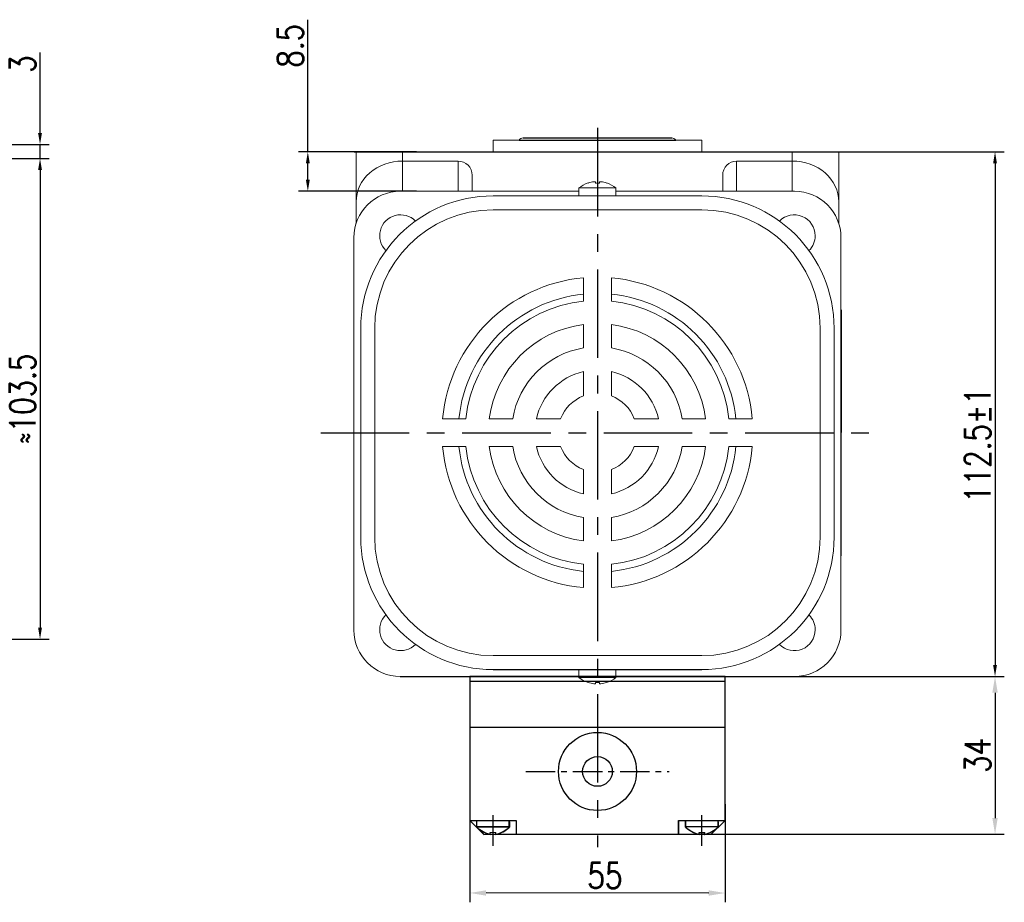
# Model space of a CAD drawing. Header units: inches. Extents: x 331 to 12887, y -474 to 4488.
# Tile 116 of 122: x 12158 to 12370, y 12 to 202. Entities that reach past the tile are written whole.
import ezdxf

# ---------------------------------------------------------------- set-up
doc = ezdxf.new("R2010")
doc.units = ezdxf.units.IN
doc.header["$LTSCALE"] = 10
doc.header["$MEASUREMENT"] = 0
doc.linetypes.add('CENTER', pattern=[10.16, 6.35, -1.27, 1.27, -1.27])
for name, color, linetype in [('1轮廓实线层', 7, 'Continuous'), ('3中心线层', 1, 'CENTER'), ('7标注层', 4, 'Continuous')]:
    doc.layers.add(name, color=color, linetype=linetype)
doc.styles.add('TH_GBDIM', font='romans.shx', dxfattribs={"width": 0.8, "bigfont": 'gbcbig.shx'})
doc.dimstyles.new('TH_GBDIM', dxfattribs={"dimtxt": 3.5, "dimasz": 2.5, "dimexe": 2, "dimexo": 0, "dimgap": 1, "dimtad": 1, "dimdec": 4, "dimdsep": 46, "dimtxsty": 'TH_GBDIM', "dimcen": 0.09, "dimclrd": 4, "dimclre": 4, "dimclrt": 3, "dimadec": 0, "dimazin": 0, "dimtfac": 1, "dimtdec": 4, "dimtmove": 0, "dimatfit": 3, "dimfxl": 1, "dimtzin": 0, "dimarcsym": 0})

# ---------------------------------------------------------------- blocks, each defined once
blk = doc.blocks.new('*D545')
at = {"layer": '7标注层', "color": 4, "lineweight": -2, "transparency": 16777216}
for p, q in [((12122.16, 172.21), (12164.17, 172.21)), ((12162.17, 169.71), (12162.17, 71.21)), ((12070.16, 68.71), (12164.17, 68.71))]:
    blk.add_line(p, q, dxfattribs=at)
at = {"layer": '7标注层', "color": 4, "transparency": 16777216}
for points in [[(12161.75, 169.71), (12162.59, 169.71), (12162.17, 172.21)], [(12161.75, 71.21), (12162.59, 71.21), (12162.17, 68.71)]]:
    blk.add_solid(points, dxfattribs=at)
at = {"layer": 'Defpoints', "color": 0, "transparency": 16777216}
for p in [(12122.16, 172.21), (12070.16, 68.71), (12162.17, 68.71)]:
    blk.add_point(p, dxfattribs=at)
at = {"layer": '7标注层', "color": 3, "transparency": 16777216, "insert": (12158.42, 120.46), "char_height": 5.5, "attachment_point": 5, "rotation": 90, "style": 'TH_GBDIM'}
blk.add_mtext('≈103.5', dxfattribs=at)
blk = doc.blocks.new('*D709')
at = {"layer": '7标注层', "color": 4, "lineweight": -2, "transparency": 16777216}
for p, q in [((12219.88, 173.65), (12219.88, 202.1)), ((12243.28, 173.65), (12217.88, 173.65)), ((12219.88, 167.65), (12219.88, 171.15)), ((12243.28, 165.15), (12217.88, 165.15))]:
    blk.add_line(p, q, dxfattribs=at)
at = {"layer": '7标注层', "color": 4, "transparency": 16777216}
for points in [[(12219.46, 171.15), (12220.3, 171.15), (12219.88, 173.65)], [(12219.46, 167.65), (12220.3, 167.65), (12219.88, 165.15)]]:
    blk.add_solid(points, dxfattribs=at)
at = {"layer": 'Defpoints', "color": 0, "transparency": 16777216}
for p in [(12219.88, 173.65), (12243.28, 173.65), (12243.28, 165.15)]:
    blk.add_point(p, dxfattribs=at)
at = {"layer": '7标注层', "color": 3, "transparency": 16777216, "insert": (12216.13, 196.49), "char_height": 5.5, "attachment_point": 5, "rotation": 90, "style": 'TH_GBDIM'}
blk.add_mtext('8.5', dxfattribs=at)
blk = doc.blocks.new('*D544')
at = {"layer": '7标注层', "color": 4, "lineweight": -2, "transparency": 16777216}
for p, q in [((12229.84, 173.65), (12369.97, 173.65)), ((12367.97, 171.15), (12367.97, 63.17)), ((12322.52, 60.67), (12369.97, 60.67))]:
    blk.add_line(p, q, dxfattribs=at)
at = {"layer": '7标注层', "color": 4, "transparency": 16777216}
for points in [[(12367.55, 171.15), (12368.39, 171.15), (12367.97, 173.65)], [(12367.55, 63.17), (12368.39, 63.17), (12367.97, 60.67)]]:
    blk.add_solid(points, dxfattribs=at)
at = {"layer": 'Defpoints', "color": 0, "transparency": 16777216}
for p in [(12229.84, 173.65), (12322.52, 60.67), (12367.97, 60.67)]:
    blk.add_point(p, dxfattribs=at)
at = {"layer": '7标注层', "color": 3, "transparency": 16777216, "insert": (12364.22, 110.51), "char_height": 5.5, "attachment_point": 5, "rotation": 90, "style": 'TH_GBDIM'}
blk.add_mtext('112.5%%P1', dxfattribs=at)
blk = doc.blocks.new('*D554')
at = {"layer": '7标注层', "color": 4, "lineweight": -2, "transparency": 16777216}
for p, q in [((12162.17, 177.71), (12162.17, 195.01)), ((12084.99, 175.21), (12164.17, 175.21)), ((12162.17, 172.21), (12162.17, 175.21)), ((12086.21, 172.21), (12164.17, 172.21)), ((12162.17, 169.71), (12162.17, 167.21))]:
    blk.add_line(p, q, dxfattribs=at)
at = {"layer": '7标注层', "color": 4, "transparency": 16777216}
for points in [[(12161.75, 177.71), (12162.59, 177.71), (12162.17, 175.21)], [(12161.75, 169.71), (12162.59, 169.71), (12162.17, 172.21)]]:
    blk.add_solid(points, dxfattribs=at)
at = {"layer": 'Defpoints', "color": 0, "transparency": 16777216}
for p in [(12084.99, 175.21), (12086.21, 172.21), (12162.17, 172.21)]:
    blk.add_point(p, dxfattribs=at)
at = {"layer": '7标注层', "color": 3, "transparency": 16777216, "insert": (12158.42, 192.54), "char_height": 5.5, "attachment_point": 5, "rotation": 90, "style": 'TH_GBDIM'}
blk.add_mtext('3', dxfattribs=at)
blk = doc.blocks.new('*D825')
at = {"layer": '7标注层', "color": 4, "lineweight": -2, "transparency": 16777216}
for p, q in [((12310.19, 60.67), (12369.97, 60.67)), ((12367.97, 57.17), (12367.97, 30.17)), ((12300.34, 26.67), (12369.97, 26.67))]:
    blk.add_line(p, q, dxfattribs=at)
at = {"layer": '7标注层', "color": 4, "transparency": 16777216}
for points in [[(12367.39, 57.17), (12368.55, 57.17), (12367.97, 60.67)], [(12367.39, 30.17), (12368.55, 30.17), (12367.97, 26.67)]]:
    blk.add_solid(points, dxfattribs=at)
at = {"layer": 'Defpoints', "color": 0, "transparency": 16777216}
for p in [(12310.19, 60.67), (12300.34, 26.67), (12367.97, 26.67)]:
    blk.add_point(p, dxfattribs=at)
at = {"layer": '7标注层', "color": 3, "transparency": 16777216, "insert": (12364.22, 43.67), "char_height": 5.5, "attachment_point": 5, "rotation": 90, "style": 'TH_GBDIM'}
blk.add_mtext('34', dxfattribs=at)
blk = doc.blocks.new('*D826')
at = {"layer": '7标注层', "color": 4, "lineweight": -2, "transparency": 16777216}
for p, q in [((12254.79, 33.16), (12254.79, 12.04)), ((12309.79, 33.15), (12309.79, 12.03)), ((12306.29, 14.03), (12258.29, 14.04))]:
    blk.add_line(p, q, dxfattribs=at)
at = {"layer": '7标注层', "color": 4, "transparency": 16777216}
for points in [[(12258.29, 14.63), (12258.29, 13.46), (12254.79, 14.04)], [(12306.29, 14.62), (12306.29, 13.45), (12309.79, 14.03)]]:
    blk.add_solid(points, dxfattribs=at)
at = {"layer": 'Defpoints', "color": 0, "transparency": 16777216}
for p in [(12254.79, 33.16), (12309.79, 33.15), (12254.79, 14.04)]:
    blk.add_point(p, dxfattribs=at)
at = {"layer": '7标注层', "color": 3, "transparency": 16777216, "insert": (12283.89, 17.79), "char_height": 5.5, "attachment_point": 5, "rotation": 359.9908, "style": 'TH_GBDIM'}
blk.add_mtext('55', dxfattribs=at)

msp = doc.modelspace()

# ---------------------------------------------------------------- linework, layer by layer
at = {"linetype": 'Continuous', "lineweight": 15}
msp.add_line((12259.78875, 176.15493), (12304.78875, 176.15493), dxfattribs=at)
at = {"color": 7, "linetype": 'Continuous', "lineweight": 15}
for p, q in [((12230.28875, 173.65493), (12240.28875, 173.65493)), ((12230.28875, 162.89386), (12230.28875, 173.65493)), ((12240.28875, 173.65493), (12240.28875, 171.65493)), ((12240.28875, 173.65493), (12324.28875, 173.65493)), ((12324.28875, 171.65493), (12324.28875, 173.65493)), ((12324.28875, 173.65493), (12334.28875, 173.65493)), ((12334.28875, 173.65493), (12334.28875, 162.89386)), ((12252.28875, 171.65493), (12240.28875, 171.65493)), ((12240.28875, 171.65493), (12240.28875, 165.15493)), ((12252.28875, 165.15493), (12252.28875, 171.65493)), ((12312.28875, 171.65493), (12324.28875, 171.65493)), ((12312.28875, 171.65493), (12312.28875, 165.15493)), ((12324.28875, 165.15493), (12324.28875, 171.65493)), ((12255.28875, 168.62865), (12255.28875, 165.15493)), ((12309.28875, 165.15493), (12309.28875, 168.62865)), ((12282.28875, 165.8784), (12278.28875, 165.8784)), ((12281.84875, 166.92148), (12281.84875, 167.19766)), ((12286.28875, 165.8784), (12282.28875, 165.8784)), ((12282.72875, 167.19766), (12282.72875, 166.92148)), ((12278.28875, 165.15493), (12239.80536, 165.15493)), ((12259.78875, 164.15493), (12304.78875, 164.15493)), ((12324.77214, 165.15493), (12286.28875, 165.15493)), ((12230.28875, 158.22507), (12230.28875, 162.89386)), ((12334.28875, 162.89386), (12334.28875, 158.22507)), ((12304.78875, 161.15493), (12259.78875, 161.15493)), ((12229.80602, 155.63831), (12229.80602, 117.15493)), ((12334.77148, 70.67154), (12334.77148, 155.63831)), ((12279.28875, 141.49659), (12279.28875, 146.52033)), ((12285.28875, 141.49659), (12285.28875, 146.52033)), ((12279.28875, 131.41006), (12279.28875, 136.46265)), ((12285.28875, 131.41006), (12285.28875, 136.46265)), ((12231.28875, 90.65493), (12231.28875, 135.65493)), ((12231.28875, 90.65493), (12231.28875, 135.65493)), ((12231.28875, 90.65493), (12231.28875, 135.65493)), ((12231.28875, 90.65493), (12231.28875, 135.65493)), ((12234.28875, 135.65493), (12234.28875, 90.65493)), ((12234.28875, 135.65493), (12234.28875, 90.65493)), ((12234.28875, 135.65493), (12234.28875, 90.65493)), ((12330.28875, 135.65493), (12330.28875, 90.65493)), ((12333.28875, 90.65493), (12333.28875, 135.65493)), ((12279.28875, 121.08275), (12279.28875, 126.31737)), ((12285.28875, 121.08275), (12285.28875, 126.31737)), ((12229.80602, 117.15493), (12229.80602, 70.67154)), ((12253.94708, 116.15493), (12248.92335, 116.15493)), ((12264.03361, 116.15493), (12258.98103, 116.15493)), ((12274.36092, 116.15493), (12269.1263, 116.15493)), ((12295.4512, 116.15493), (12290.21658, 116.15493)), ((12305.59647, 116.15493), (12300.54389, 116.15493)), ((12315.65415, 116.15493), (12310.63042, 116.15493)), ((12253.94708, 110.15493), (12248.92335, 110.15493)), ((12264.03361, 110.15493), (12258.98103, 110.15493)), ((12274.36092, 110.15493), (12269.1263, 110.15493)), ((12295.4512, 110.15493), (12290.21658, 110.15493)), ((12305.59647, 110.15493), (12300.54389, 110.15493)), ((12315.65415, 110.15493), (12310.63042, 110.15493)), ((12279.28875, 99.99248), (12279.28875, 105.2271)), ((12285.28875, 99.99248), (12285.28875, 105.2271)), ((12279.28875, 89.8472), (12279.28875, 94.89979)), ((12285.28875, 89.8472), (12285.28875, 94.89979)), ((12279.28875, 79.78953), (12279.28875, 84.81326)), ((12285.28875, 79.78953), (12285.28875, 84.81326)), ((12304.78875, 65.15493), (12259.78875, 65.15493)), ((12239.80536, 60.6722), (12324.77214, 60.6722)), ((12278.28875, 60.43145), (12286.28875, 60.43145)), ((12278.28875, 60.43145), (12285.98565, 60.43145)), ((12278.28875, 60.43145), (12282.28875, 60.43145)), ((12282.28875, 60.43145), (12286.28875, 60.43145)), ((12285.98565, 60.43145), (12286.28875, 60.43145)), ((12281.84875, 59.1122), (12281.84875, 59.38837)), ((12281.84875, 59.38837), (12281.84875, 59.1122)), ((12281.84875, 59.1122), (12281.84875, 59.38837)), ((12282.72875, 59.38837), (12282.72875, 59.1122)), ((12282.72875, 59.1122), (12282.72875, 59.38837)), ((12282.72875, 59.38837), (12282.72875, 59.1122))]:
    msp.add_line(p, q, dxfattribs=at)
for p, q in [((12254.78875, 59.6394), (12309.78875, 59.67133)), ((12309.78875, 30.05533), (12309.78875, 60.6722)), ((12309.79079, 29.66276), (12309.78875, 60.66451)), ((12256.28875, 28.23686), (12256.28875, 29.6722)), ((12256.28875, 28.33126), (12263.28875, 28.33126)), ((12256.30874, 28.21465), (12256.30791, 29.65)), ((12256.30869, 28.30906), (12263.30868, 28.31312)), ((12263.28875, 28.23686), (12263.28875, 29.6722)), ((12263.28875, 29.36945), (12263.28875, 28.23685)), ((12263.30874, 28.21872), (12263.30791, 29.65406)), ((12263.30808, 29.35131), (12263.30874, 28.21872)), ((12301.28875, 28.23686), (12301.28875, 29.6722)), ((12301.28875, 28.33126), (12308.28875, 28.33126)), ((12301.30873, 28.23962), (12301.3079, 29.67496)), ((12301.30868, 28.33402), (12308.30868, 28.33809)), ((12308.28875, 28.23686), (12308.28875, 29.6722)), ((12308.28875, 29.36945), (12308.28875, 28.23685)), ((12308.30873, 28.24368), (12308.3079, 29.67903)), ((12308.30807, 29.37627), (12308.30873, 28.24368)), ((12259.18875, 27.0722), (12260.38875, 27.0722)), ((12259.18875, 26.644), (12259.18875, 27.0722)), ((12259.20942, 27.05168), (12260.40942, 27.05238)), ((12259.20967, 26.62349), (12259.20942, 27.05168)), ((12260.38875, 26.644), (12260.38875, 27.0722)), ((12260.40966, 26.62418), (12260.40942, 27.05238)), ((12304.18875, 27.0722), (12305.38875, 27.0722)), ((12304.18875, 26.644), (12304.18875, 27.0722)), ((12304.20941, 27.07665), (12305.40941, 27.07734)), ((12304.20966, 26.64845), (12304.20941, 27.07665)), ((12305.38875, 26.644), (12305.38875, 27.0722)), ((12305.40966, 26.64915), (12305.40941, 27.07734))]:
    msp.add_line(p, q)
at = {"color": 7, "linetype": 'Continuous', "lineweight": 15, "flags": 128}
for points in [[(12280.28126, 166.92148), (12280.27793, 166.92725), (12280.27555, 166.93138), (12280.27412, 166.93386), (12280.27364, 166.93468)], [(12284.30386, 166.93468), (12284.30338, 166.93386), (12284.30195, 166.93138), (12284.29957, 166.92725), (12284.29624, 166.92148)], [(12280.27364, 59.37517), (12280.27412, 59.376), (12280.27555, 59.37847), (12280.27793, 59.3826), (12280.28126, 59.38837)], [(12280.27364, 59.37517), (12280.27412, 59.376), (12280.27555, 59.37847), (12280.27793, 59.3826), (12280.28126, 59.38837)], [(12284.30385, 59.37517), (12284.30338, 59.376), (12284.30195, 59.37847), (12284.29957, 59.3826), (12284.29623, 59.38837)], [(12284.29624, 59.38837), (12284.29957, 59.3826), (12284.30195, 59.37847), (12284.30338, 59.376), (12284.30386, 59.37517)], [(12284.29624, 59.38837), (12284.29957, 59.3826), (12284.30195, 59.37847), (12284.30338, 59.376), (12284.30385, 59.37517)]]:
    msp.add_lwpolyline(points, dxfattribs=at)
at = {"color": 7, "linetype": 'Continuous', "lineweight": 15}
for centre, radius, start, end in [((12266.28875, 175.65493), 1, 90, 150), ((12298.28875, 175.65493), 1, 30, 90), ((12282.28875, 160.75493), 6.5, 108.0602081, 127.9798724), ((12282.28875, 160.75493), 6.48509, 96.5521722, 108.0323524), ((12282.28875, 159.59442), 7.34026, 86.5634365, 93.4365635), ((12282.28875, 160.75493), 6.48509, 71.9676476, 83.4478278), ((12282.28875, 160.75493), 6.5, 52.0201276, 71.9397919), ((12259.78875, 135.65493), 28.5, 90, 180), ((12304.78875, 135.65493), 28.5, 0, 90), ((12259.78875, 135.65493), 25.5, 90, 180), ((12239.86234, 155.58133), 4.5, 44.5203005, 225.4796995), ((12304.78875, 135.65493), 25.5, 0, 90), ((12324.71516, 155.58133), 4.5, 0, 135.4796995), ((12324.71516, 155.58133), 4.5, 314.5203005, 0), ((12282.28875, 113.15493), 33.5, 95.1378482, 174.8621518), ((12282.28875, 113.15493), 33.5, 5.1378482, 84.8621518), ((12282.28875, 113.15493), 30, 95.7391705, 174.2608295), ((12282.28875, 113.15493), 30, 5.7391705, 84.2608295), ((12282.28875, 113.15493), 28.5, 96.0423284, 173.9576716), ((12282.28875, 113.15493), 28.5, 6.0423284, 83.9576716), ((12282.28875, 113.15493), 23.5, 97.3343689, 172.6656311), ((12282.28875, 113.15493), 23.5, 7.3343689, 82.6656311), ((12282.28875, 113.15493), 18.5, 99.3324182, 170.6675818), ((12282.28875, 113.15493), 18.5, 9.3324182, 80.6675818), ((12282.28875, 113.15493), 13.5, 102.8395884, 167.1604116), ((12282.28875, 113.15493), 13.5, 12.8395884, 77.1604116), ((12282.28875, 113.15493), 8.47646, 110.7273411, 159.2726589), ((12282.28875, 113.15493), 8.47646, 20.7273411, 69.2726589), ((12282.28875, 113.15493), 33.5, 185.1378482, 264.8621518), ((12282.28875, 113.15493), 30, 185.7391705, 264.2608295), ((12282.28875, 113.15493), 28.5, 186.0423284, 263.9576716), ((12282.28875, 113.15493), 23.5, 187.3343689, 262.6656311), ((12282.28875, 113.15493), 18.5, 189.3324182, 260.6675818), ((12282.28875, 113.15493), 13.5, 192.8395884, 257.1604116), ((12282.28875, 113.15493), 8.47646, 200.7273411, 249.2726589), ((12282.28875, 113.15493), 33.5, 275.1378482, 354.8621518), ((12282.28875, 113.15493), 28.5, 276.0423284, 353.9576716), ((12282.28875, 113.15493), 13.5, 282.8395884, 347.1604116), ((12282.28875, 113.15493), 8.47646, 290.7273411, 339.2726589), ((12282.28875, 113.15493), 23.5, 277.3343689, 352.6656311), ((12282.28875, 113.15493), 18.5, 279.3324182, 350.6675818), ((12282.28875, 113.15493), 30, 275.7391705, 354.2608295), ((12259.78875, 90.65493), 28.5, 180, 270), ((12259.78875, 90.65493), 25.5, 180, 270), ((12304.78875, 90.65493), 25.5, 270, 0), ((12304.78875, 90.65493), 28.5, 270, 0), ((12239.86234, 70.72852), 4.5, 134.5203005, 315.4796995), ((12324.71516, 70.72852), 4.5, 0, 45.4796995), ((12324.71516, 70.72852), 4.5, 224.5203005, 0), ((12282.28875, 65.55493), 6.5, 232.0201276, 251.9397919), ((12282.28875, 65.55493), 6.5, 232.0201276, 251.9397919), ((12282.28875, 65.55493), 6.5, 232.0201276, 251.9397919), ((12282.28875, 65.55493), 6.5, 288.0602081, 307.9798724), ((12282.28875, 65.55493), 6.5, 288.0602081, 307.9798724), ((12282.28875, 65.55493), 6.5, 288.0602081, 307.9798724), ((12282.28875, 65.55493), 6.48509, 251.9676476, 263.4478278), ((12282.28875, 65.55493), 6.48509, 251.9676476, 263.4478278), ((12282.28875, 65.55493), 6.48509, 251.9676476, 263.4478278), ((12282.28875, 66.71796), 7.34279, 266.564621, 273.435379), ((12282.28875, 66.71544), 7.34027, 266.5634398, 273.4365602), ((12282.28875, 66.71544), 7.34027, 266.5634398, 273.4365602), ((12282.28875, 65.55493), 6.48509, 276.5521722, 288.0323524), ((12282.28875, 65.55493), 6.48509, 276.5521722, 288.0323524), ((12282.28875, 65.55493), 6.48509, 276.5521722, 288.0323524)]:
    msp.add_arc(centre, radius, start, end, dxfattribs=at)
for centre, start, end in [((12260.74864, 32.92034), 226.4008538, 256.042757), ((12260.76591, 32.90073), 226.4341172, 256.0760204), ((12258.82886, 32.92034), 283.957243, 313.5991462), ((12258.84613, 32.89962), 283.9905063, 313.6324095), ((12305.74864, 32.92034), 226.4008538, 256.042757), ((12305.76591, 32.9257), 226.4341172, 256.0760204), ((12303.82886, 32.92034), 283.957243, 313.5991462), ((12303.84612, 32.92458), 283.9905063, 313.6324095)]:
    msp.add_arc(centre, 6.46728, start, end)
for centre, major_axis, ratio, start_param, end_param in [((12240.28875, 162.89386), (10, 0), 0.876106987, 1.570796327, 3.141592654), ((12252.28875, 168.62865), (0, -3.02628), 0.991316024, 1.570796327, 3.141592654), ((12312.28875, 168.62865), (0, 3.02628), 0.991316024, 0, 1.570796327), ((12324.28875, 162.89386), (10, 0), 0.876106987, 0, 1.570796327), ((12239.80668, 155.15427), (7.072, -7.072), 0.999867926, 2.356260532, 3.926924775), ((12324.77082, 155.15427), (-7.072, -7.072), 0.999867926, 2.356260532, 3.926924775), ((12239.80668, 70.67286), (7.072, 7.072), 0.999867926, 2.356260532, 3.926924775), ((12324.77082, 70.67286), (-7.072, 7.072), 0.999867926, 2.356260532, 3.926924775)]:
    msp.add_ellipse(centre, major_axis=major_axis, ratio=ratio, start_param=start_param, end_param=end_param, dxfattribs=at)
at = {"linetype": 'Continuous', "lineweight": 15}
for points in [[(12259.78875, 176.15493), (12259.78875, 173.65493)], [(12304.78875, 173.65493), (12304.78875, 176.15493)]]:
    msp.add_open_spline(points, degree=1, dxfattribs=at)
at = {"color": 7, "linetype": 'Continuous', "lineweight": 15}
for points in [[(12278.28875, 165.8784), (12278.28875, 164.15493)], [(12286.28875, 164.15493), (12286.28875, 165.8784)], [(12278.28875, 62.15493), (12278.28875, 60.43145)], [(12278.28875, 62.15493), (12278.28875, 60.43145)], [(12278.28875, 62.15493), (12278.28875, 60.43145)], [(12286.28875, 60.43145), (12286.28875, 62.15493)], [(12286.28875, 60.43145), (12286.28875, 62.15493)], [(12286.28875, 60.43145), (12286.28875, 62.15493)]]:
    msp.add_open_spline(points, degree=1, dxfattribs=at)
for points, knots in [([(12281.84875, 167.19766), (12281.84549, 167.20113), (12281.83898, 167.20806), (12281.78787, 167.21247), (12281.71269, 167.21161), (12281.62831, 167.20617), (12281.57202, 167.20015), (12281.54875, 167.19766)], [0, 0, 0, 0, 0.213607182, 0.427280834, 0.639449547, 0.850955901, 1, 1, 1, 1]), ([(12283.02875, 167.19766), (12282.99529, 167.20113), (12282.92835, 167.20806), (12282.83874, 167.21247), (12282.77109, 167.21162), (12282.73422, 167.20617), (12282.73035, 167.20015), (12282.72875, 167.19766)], [0, 0, 0, 0, 0.213610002, 0.427290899, 0.639496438, 0.850974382, 1, 1, 1, 1]), ([(12281.54875, 59.1122), (12281.58221, 59.10873), (12281.64914, 59.10179), (12281.73876, 59.09739), (12281.80641, 59.09824), (12281.84328, 59.10369), (12281.84715, 59.10971), (12281.84875, 59.1122)], [0, 0, 0, 0, 0.213610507, 0.427290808, 0.639496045, 0.850973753, 1, 1, 1, 1]), ([(12281.84875, 59.1122), (12281.84549, 59.10873), (12281.83898, 59.10179), (12281.78787, 59.09738), (12281.71269, 59.09824), (12281.62831, 59.10369), (12281.57202, 59.10971), (12281.54875, 59.1122)], [0, 0, 0, 0, 0.2136071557, 0.4272806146, 0.6394502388, 0.8509563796, 1, 1, 1, 1]), ([(12281.54875, 59.1122), (12281.58221, 59.10873), (12281.64914, 59.10179), (12281.73876, 59.09738), (12281.80641, 59.09824), (12281.84328, 59.10369), (12281.84715, 59.10971), (12281.84875, 59.1122)], [0, 0, 0, 0, 0.213610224, 0.427291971, 0.639496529, 0.850974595, 1, 1, 1, 1]), ([(12282.72875, 59.1122), (12282.732, 59.10873), (12282.73852, 59.10179), (12282.78963, 59.09739), (12282.86481, 59.09824), (12282.94919, 59.10369), (12283.00548, 59.10971), (12283.02875, 59.1122)], [0, 0, 0, 0, 0.213607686, 0.427280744, 0.639449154, 0.850955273, 1, 1, 1, 1]), ([(12283.02875, 59.1122), (12282.99529, 59.10873), (12282.92835, 59.10179), (12282.83874, 59.09738), (12282.77109, 59.09824), (12282.73422, 59.10369), (12282.73035, 59.10971), (12282.72875, 59.1122)], [0, 0, 0, 0, 0.213610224, 0.427291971, 0.639496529, 0.850974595, 1, 1, 1, 1]), ([(12282.72875, 59.1122), (12282.732, 59.10873), (12282.73852, 59.10179), (12282.78963, 59.09738), (12282.86481, 59.09824), (12282.94919, 59.10369), (12283.00548, 59.10971), (12283.02875, 59.1122)], [0, 0, 0, 0, 0.2136071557, 0.4272806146, 0.6394502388, 0.8509563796, 1, 1, 1, 1])]:
    msp.add_open_spline(points, degree=3, knots=knots, dxfattribs=at)
at = {"layer": '1轮廓实线层'}
for p, q in [((12265.42272, 176.15493), (12299.15477, 176.15493)), ((12266.28875, 176.65493), (12298.28875, 176.65493)), ((12259.78875, 173.65493), (12304.78875, 173.65493)), ((12334.77917, 139.65493), (12334.76379, 86.65493)), ((12259.78875, 62.15493), (12304.78875, 62.15493)), ((12239.80536, 60.6722), (12278.28875, 60.6722)), ((12254.78875, 60.6722), (12254.78875, 30.05533)), ((12254.78875, 60.6722), (12254.81182, 29.64913)), ((12309.78875, 60.6722), (12254.78875, 60.6722)), ((12286.28875, 60.6722), (12324.77214, 60.6722)), ((12309.78875, 49.6722), (12254.78875, 49.64027)), ((12254.78875, 29.6722), (12257.78875, 26.6722)), ((12254.78875, 29.6722), (12264.78875, 29.6722)), ((12254.80791, 29.64913), (12264.80791, 29.65493)), ((12254.80791, 29.64913), (12257.80965, 26.65087)), ((12264.78875, 29.6722), (12264.78875, 26.6722)), ((12264.80791, 29.65493), (12264.80965, 26.65494)), ((12299.78875, 29.6722), (12309.78875, 29.6722)), ((12299.78875, 26.6722), (12299.78875, 29.6722)), ((12299.8079, 29.67409), (12309.8079, 29.6799)), ((12299.80964, 26.67409), (12299.8079, 29.67409)), ((12309.78875, 29.6722), (12306.78875, 26.6722)), ((12309.8079, 29.6799), (12306.80964, 26.67816)), ((12257.80965, 26.65087), (12306.78875, 26.6722)), ((12261.28875, 26.6722), (12303.28875, 26.6722))]:
    msp.add_line(p, q, dxfattribs=at)
at = {"layer": '1轮廓实线层', "color": 7}
msp.add_line((12309.78875, 49.6722), (12309.78875, 60.6722), dxfattribs=at)
at = {"layer": '1轮廓实线层'}
for radius in [8.4, 3.2]:
    msp.add_circle((12282.2992, 40.20898), radius, dxfattribs=at)
at = {"layer": '3中心线层', "ltscale": 0.3}
for p, q in [((12282.28875, 178.78534), (12282.28875, 23.93307)), ((12222.68747, 113.15493), (12341.32191, 113.15493))]:
    msp.add_line(p, q, dxfattribs=at)
at = {"layer": '3中心线层', "ltscale": 0.1}
msp.add_line((12266.83753, 40.20899), (12297.76091, 40.20899), dxfattribs=at)
at = {"layer": '3中心线层'}
for p, q in [((12259.78875, 24.16231), (12259.78875, 30.78319)), ((12304.78875, 24.16231), (12304.78875, 30.78319)), ((12304.81016, 24.1671), (12304.80632, 30.78799))]:
    msp.add_line(p, q, dxfattribs=at)

# ---------------------------------------------------------------- dimensions: what is measured, and where the dimension line sits
at = {"layer": '7标注层'}
for base, p1, p2, text, override, picture, middle in [((12219.87941, 173.65493), (12243.27598, 165.15493), (12243.27598, 173.65493), '8.5', {"dimtxt": 5.5, "dimasz": 2.5, "dimgap": 1, "dimtad": 1, "dimjust": 0, "dimdec": 1, "dimlfac": 1.25, "dimse1": 0, "dimse2": 0, "dimsd1": 0, "dimsd2": 0, "dimadec": 1}, '*D709', (12219.87941, 196.48826)), ((12162.1684, 172.20898), (12084.99381, 175.20898), (12086.20664, 172.20898), '3', {"dimtxt": 5.5, "dimasz": 2.5, "dimgap": 1, "dimtad": 1, "dimjust": 0, "dimdec": 1, "dimlfac": 1.25, "dimse1": 0, "dimse2": 0, "dimsd1": 0, "dimsd2": 0, "dimadec": 1}, '*D554', (12162.1684, 192.54231)), ((12367.96873, 60.6722), (12229.83811, 173.65493), (12322.5163, 60.6722), '112.5%%P1', {"dimtxt": 5.5, "dimdec": 1, "dimlfac": 1.25, "dimadec": 1}, '*D544', (12367.96873, 110.50822))]:
    dim = msp.add_linear_dim(base=base, p1=p1, p2=p2, angle=90, text=text, dimstyle='TH_GBDIM', override=override, dxfattribs=at)
    dim.commit()
    dim.dimension.update_dxf_attribs({"geometry": picture, "text_midpoint": middle, "dimtype": 160})
dim = msp.add_linear_dim(base=(12162.1684, 68.70898), p1=(12122.15793, 172.20898), p2=(12070.15793, 68.70898), angle=90, text='≈103.5', dimstyle='TH_GBDIM', override={"dimtxt": 5.5, "dimasz": 2.5, "dimgap": 1, "dimtad": 1, "dimjust": 0, "dimdec": 1, "dimlfac": 1.25, "dimse1": 0, "dimse2": 0, "dimsd1": 0, "dimsd2": 0, "dimadec": 1}, dxfattribs=at)
dim.commit()
dim.dimension.update_dxf_attribs({"geometry": '*D545', "text_midpoint": (12158.4184, 120.45898)})
dim = msp.add_linear_dim(base=(12367.96873, 26.66939), p1=(12310.18527, 60.6722), p2=(12300.34254, 26.66939), angle=270, dimstyle='TH_GBDIM', override={"dimtxt": 5.5, "dimasz": 3.5, "dimdec": 1, "dimadec": 1}, dxfattribs=at)
dim.commit()
dim.dimension.update_dxf_attribs({"geometry": '*D825', "text_midpoint": (12364.21873, 43.6708)})
dim = msp.add_linear_dim(base=(12254.79049, 14.04251), p1=(12309.79355, 33.14912), p2=(12254.79355, 33.16199), angle=179.9908284, dimstyle='TH_GBDIM', override={"dimtxt": 5.5, "dimasz": 3.5, "dimdec": 1, "dimadec": 1}, dxfattribs=at)
dim.commit()
dim.dimension.update_dxf_attribs({"geometry": '*D826', "text_midpoint": (12283.89022, 14.03785), "dimtype": 160})

doc.saveas('drawing.dxf')
